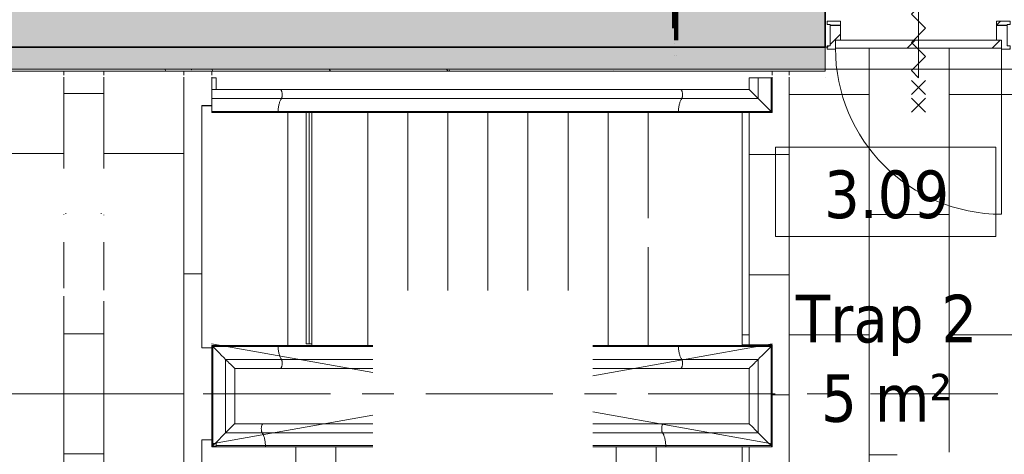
# Model space of a CAD drawing. Extents: x 3165 to 57695, y -7842 to 39081.
# Tile 113 of 248: x 37807 to 42726, y 19026 to 21199. Entities that reach past the tile are written whole.
import ezdxf

# ---------------------------------------------------------------- set-up
doc = ezdxf.new("R2010")
doc.units = 0
doc.header["$LTSCALE"] = 50
doc.linetypes.add('Onderlegger 3e verdieping$0$brandscheiding 2', pattern=[6, 0, -1.5, 3, -1.5])
doc.linetypes.add('Onderlegger 3e verdieping$0$stramien', pattern=[22.225, 12.7, -3.175, 3.175, -3.175])
doc.layers.get('0').update_dxf_attribs({"linetype": 'CONTINUOUS'})
for name, color, linetype, lineweight in [('Onderlegger 3e verdieping$0$A-AREA-IDEN', 8, 'CONTINUOUS', 18), ('Onderlegger 3e verdieping$0$A-DETL', 8, 'CONTINUOUS', 18), ('Onderlegger 3e verdieping$0$A-DETL-GENF', 8, 'CONTINUOUS', 18), ('Onderlegger 3e verdieping$0$A-DETL-MBND', 8, 'CONTINUOUS', 18), ('Onderlegger 3e verdieping$0$A-DOOR', 8, 'CONTINUOUS', 25), ('Onderlegger 3e verdieping$0$A-EQPM', 8, 'CONTINUOUS', 18), ('Onderlegger 3e verdieping$0$A-FLOR-OTLN', 8, 'CONTINUOUS', 18), ('Onderlegger 3e verdieping$0$A-FLOR-PATT', 8, 'CONTINUOUS', 18), ('Onderlegger 3e verdieping$0$A-GENM', 8, 'CONTINUOUS', 18), ('Onderlegger 3e verdieping$0$A-WALL', 8, 'CONTINUOUS', 25), ('Onderlegger 3e verdieping$0$A-WALL-PATT', 8, 'CONTINUOUS', 50), ('Onderlegger 3e verdieping$0$I-WALL', 8, 'CONTINUOUS', 25), ('Onderlegger 3e verdieping$0$S-GRID', 8, 'CONTINUOUS', 18)]:
    doc.layers.add(name, color=color, linetype=linetype, lineweight=lineweight)
doc.styles.add('Onderlegger 3e verdieping$0$Tahoma_1', font='TAHOMA.TTF', dxfattribs={"height": 238.040123})
pattern_1 = [(45, (-42297.6, -21161.4), (-91.92388, 91.92388), [])]

# ---------------------------------------------------------------- blocks, each defined once
blk = doc.blocks.new('Onderlegger 3e verdieping$0$32_KA_hout_montage_67-139-enkele_deur - H830_b60 hoogte 2110-5633657-Plotview 3e Verdieping - schaal 1 op 100')
at = {"layer": 'Onderlegger 3e verdieping$0$A-DOOR', "lineweight": 18}
h = blk.add_hatch(dxfattribs=at)
h.set_pattern_fill('FP_102', color=256, style=0, pattern_type=2)
h.set_pattern_definition(pattern_1)
h.paths.add_polyline_path([(-415, -110.2), (-415, -65.2), (-390, -65.2), (-390, 8.8), (-442, 8.8), (-442, -94.2), (-457, -94.2), (-457, -110.2)], flags=0)
h.paths.add_polyline_path([(415, -110.2), (457, -110.2), (457, -94.2), (442, -94.2), (442, 8.8), (390, 8.8), (390.5, -65.2), (415, -65.2), (415, -105.2)], flags=0)
at = {"layer": 'Onderlegger 3e verdieping$0$A-GENM'}
h = blk.add_hatch(dxfattribs=at)
h.set_pattern_fill('FP_102', color=256, style=0, pattern_type=2)
h.set_pattern_definition(pattern_1)
h.paths.add_polyline_path([(390.5, 8.9), (442, 8.9), (442, 12.9), (457, 12.9), (457, 28.9), (390, 28.9), (390, 8.9)], flags=0)
h.paths.add_polyline_path([(-442, 8.9), (-390, 8.9), (-390, 28.9), (-457, 28.9), (-457, 12.9), (-442, 12.9)], flags=0)
at = {"layer": 'Onderlegger 3e verdieping$0$A-DETL-GENF'}
for p, q in [((-35.4, 355.4), (35.4, 284.7)), ((35.4, 355.4), (-35.4, 284.7)), ((-35.4, 255.4), (35.4, 184.7)), ((35.4, 255.4), (-35.4, 184.7)), ((35.4, 136.1), (0, 171.4)), ((0, 171.4), (0, -252.8)), ((35.4, 136.1), (0, 171.4)), ((0, 171.4), (0, -252.8)), ((-35.4, 65.4), (35.4, 136.1)), ((-35.4, 65.4), (35.4, 136.1)), ((35.4, -5.3), (-35.4, 65.4)), ((35.4, -5.3), (-35.4, 65.4)), ((-35.4, -76.1), (35.4, -5.3)), ((-35.4, -76.1), (35.4, -5.3)), ((35.4, -146.8), (-35.4, -76.1)), ((35.4, -146.8), (-35.4, -76.1)), ((-35.4, -217.5), (35.4, -146.8)), ((-35.4, -217.5), (35.4, -146.8)), ((0, -252.8), (-35.4, -217.5)), ((0, -252.8), (-35.4, -217.5)), ((-35.4, -336.8), (35.4, -266.1)), ((35.4, -336.8), (-35.4, -266.1)), ((-35.4, -425.5), (35.4, -354.8)), ((35.4, -425.5), (-35.4, -354.8))]:
    blk.add_line(p, q, dxfattribs=at)
at = {"layer": 'Onderlegger 3e verdieping$0$A-DOOR', "lineweight": 18}
for p, q in [((-457, 12.9), (-457, 28.9)), ((-457, 28.9), (-390, 28.9)), ((-442, 12.9), (-457, 12.9)), ((-442, 8.9), (-442, 12.9)), ((-390, 8.9), (-442, 8.9)), ((-442, 8.8), (-390, 8.8)), ((-442, -94.2), (-442, 8.8)), ((-390, 28.9), (-390, 8.9)), ((-390, 8.8), (-390, -65.2)), ((390, 8.9), (390, 28.9)), ((390, 28.9), (457, 28.9)), ((442, 8.9), (390, 8.9)), ((390, 8.8), (442, 8.8)), ((390, -65.2), (390, 8.8)), ((442, 12.9), (442, 8.9)), ((457, 12.9), (442, 12.9)), ((442, 8.8), (442, -94.2)), ((457, 28.9), (457, 12.9)), ((-457, -94.2), (-442, -94.2)), ((-457, -110.2), (-457, -94.2)), ((442, -94.2), (457, -94.2)), ((457, -94.2), (457, -110.2)), ((-415, -110.2), (-457, -110.2)), ((-415, -105.2), (-415, -110.2)), ((415, -110.2), (415, -105.2)), ((457, -110.2), (415, -110.2))]:
    blk.add_line(p, q, dxfattribs=at)
at = {"layer": 'Onderlegger 3e verdieping$0$A-GENM'}
blk.add_line((415, -105.2), (415, -935.2), dxfattribs=at)
blk.add_arc((415, -105.2), 830, 180, 270, dxfattribs=at)
blk = doc.blocks.new('Onderlegger 3e verdieping$0$34_leuning betontrap trappenhuis westgevel standaard rechts - 24_betontrap trappenhuis 3500 hoog-V2-Plotview 3e Verdieping - schaal 1 op 100')
at = {"layer": 'Onderlegger 3e verdieping$0$A-EQPM'}
for p, q in [((1921.9, 2.8), (1921.9, 497.2)), ((1927.7, -3), (1927.7, 503)), ((1824.2, 399.5), (1820, 395.3)), ((1829, 404.3), (1824.2, 399.5)), ((1834.3, 409.6), (1829, 404.3)), ((1839.6, 414.9), (1834.3, 409.6)), ((1858, 433.3), (1858, 66.7)), ((-757.6, 388.2), (-757.5, 388.1)), ((-757.5, 111.9), (-757.5, 388.1)), ((1812.8, 388.1), (1812.8, 111.9)), ((1813, 388.3), (1812.9, 388.2)), ((-757.7, 111.7), (-757.6, 111.8)), ((-757.6, 111.8), (-757.7, 111.7)), ((-615.1, 111.9), (-757.5, 111.9)), ((-68, 111.9), (-615.1, 111.9)), ((1384.9, 111.9), (1032, 111.9)), ((1812.8, 111.9), (1384.9, 111.9)), ((1812.9, 111.8), (1813, 111.7)), ((1813, 111.7), (1812.9, 111.8)), ((1820, 104.7), (1824.2, 100.5)), ((1824.2, 100.5), (1829, 95.7)), ((1829, 95.7), (1824.2, 100.5)), ((-620.7, 66.7), (-802.7, 66.7)), ((-68, 66.7), (-620.7, 66.7)), ((1379.3, 66.7), (1032, 66.7)), ((1857.9, 66.7), (1379.3, 66.7)), ((1829, 95.7), (1834.3, 90.4)), ((1834.3, 90.4), (1829, 95.7)), ((1834.3, 90.4), (1839.7, 85)), ((1839.7, 85), (1834.3, 90.4)), ((1844.9, 79.8), (1839.7, 85)), ((1849.9, 74.8), (1845, 79.7)), ((1854.3, 70.4), (1849.9, 74.8)), ((1858, 66.7), (1854.3, 70.3)), ((-850.4, 2.8), (-603.9, 2.8)), ((-603.9, 2.8), (-68, 2.8)), ((1032, 2.8), (1396.1, 2.8)), ((1396.1, 2.8), (1921.8, 2.8)), ((1923.4, 1.3), (1921.9, 2.8)), ((-872.3, -3), (-601.3, -3)), ((-601.3, -3), (-68, -3)), ((1032, -3), (1398.7, -3)), ((1398.7, -3), (1927.7, -3))]:
    blk.add_line(p, q, dxfattribs=at)
at = {"layer": 'Onderlegger 3e verdieping$0$A-EQPM', "flags": 128}
for points in [[(1921.9, 497.2), (1906, 481.3), (1891.1, 466.4), (1877.8, 453.1), (1866.6, 441.9), (1858, 433.3)], [(1927.7, 503), (1927.7, 503), (1927.4, 502.7), (1926.8, 502.1), (1925.9, 501.2), (1924.7, 500), (1923.4, 498.7), (1921.9, 497.2)], [(1858, 433.3), (1854.3, 429.6), (1849.9, 425.2), (1845, 420.3), (1839.7, 415)], [(1839.7, 85), (1845, 79.7), (1849.9, 74.8), (1854.3, 70.3), (1858, 66.7)], [(1858, 66.7), (1866.6, 58.1), (1877.8, 46.9), (1891.1, 33.6), (1906, 18.7), (1921.9, 2.8)], [(1921.8, 2.9), (1906, 18.7), (1891.1, 33.6), (1877.8, 46.9), (1866.6, 58.1), (1858, 66.7)], [(1921.9, 2.8), (1923.4, 1.3), (1924.7, 0), (1925.9, -1.2), (1926.8, -2.1), (1927.4, -2.7), (1927.7, -3), (1927.7, -3)], [(1927.4, -2.7), (1926.8, -2.1), (1925.9, -1.2), (1924.7, 0), (1923.4, 1.3)]]:
    blk.add_lwpolyline(points, dxfattribs=at)
at = {"layer": 'Onderlegger 3e verdieping$0$A-EQPM'}
for points in [[(-620.7, 66.7), (-621.3, 67.9), (-622.4, 70.8), (-624.1, 77.8), (-624.9, 88.2), (-623.7, 98.3), (-621.8, 104.8), (-620.1, 108.3), (-618.6, 110.2), (-617.5, 111.1), (-616.7, 111.6), (-615.9, 111.8), (-615.4, 111.9), (-615.1, 111.9)], [(1379.3, 66.7), (1378.7, 67.9), (1377.5, 70.8), (1375.9, 77.8), (1375.1, 88.2), (1376.3, 98.3), (1378.2, 104.8), (1379.9, 108.3), (1381.4, 110.2), (1382.5, 111.1), (1383.3, 111.6), (1384.1, 111.8), (1384.6, 111.9), (1384.9, 111.9)]]:
    blk.add_open_spline(points, degree=3, knots=[0, 0, 0, 0, 0.0714286, 0.1428571, 0.2857143, 0.4285714, 0.5, 0.5714286, 0.625, 0.6517857, 0.6785714, 0.7053571, 0.7254151, 0.7254151, 0.7254151, 0.7254151], dxfattribs=at)
for points in [[(-603.9, 2.8), (-604.2, 9.5), (-605.4, 22.8), (-609, 41), (-614.2, 56.2), (-618.4, 63.7), (-620.7, 66.7)], [(1396.1, 2.8), (1395.8, 9.5), (1394.6, 22.8), (1391, 41), (1385.9, 56.2), (1381.6, 63.7), (1379.3, 66.7)], [(-601.2, -3), (-601.4, -3), (-601.8, -2.9), (-602.4, -2.4), (-603, -1.5), (-603.4, -0.3), (-603.7, 1.2), (-603.9, 2.3), (-603.9, 2.8)], [(1398.8, -3), (1398.6, -3), (1398.2, -2.9), (1397.6, -2.4), (1397, -1.5), (1396.6, -0.3), (1396.3, 1.2), (1396.1, 2.3), (1396.1, 2.8)]]:
    blk.add_open_spline(points, degree=3, dxfattribs=at)
blk = doc.blocks.new('Onderlegger 3e verdieping$0$34_leuning betontrap trappenhuis westgevel standaard links - 24_betontrap trappenhuis 3500 hoog-V3-Plotview 3e Verdieping - schaal 1 op 100')
at = {"layer": 'Onderlegger 3e verdieping$0$A-EQPM'}
for p, q in [((-1072.3, 503), (-1072.3, -3)), ((-1066.6, 497.2), (-1068, 498.7)), ((-1066.6, 497.2), (-1066.6, 2.8)), ((1705.6, 480.9), (1705.6, 500)), ((1724.7, 500), (1705.6, 500)), ((1721.9, 2.8), (1721.9, 497.2)), ((1727.7, -3), (1727.7, 503)), ((-989.6, 420.3), (-994.6, 425.2)), ((-984.4, 415), (-989.6, 420.3)), ((-978.9, 409.6), (-984.3, 415)), ((-973.8, 404.4), (-978.9, 409.6)), ((-968.9, 399.5), (-973.7, 404.3)), ((-964.7, 395.3), (-968.9, 399.5)), ((1658, 433.3), (1658, 66.7)), ((-957.5, 111.9), (-957.5, 388.1)), ((1612.8, 388.1), (1612.8, 111.9)), ((-973.7, 95.7), (-968.9, 100.5)), ((-968.9, 100.5), (-973.7, 95.7)), ((-968.9, 100.5), (-964.7, 104.7)), ((-964.7, 104.7), (-968.9, 100.5)), ((-964.7, 104.7), (-961.4, 108)), ((-961.4, 108), (-964.7, 104.7)), ((-961.3, 108), (-959, 110.4)), ((-959, 110.4), (-961.3, 108)), ((-615.1, 111.9), (-957.5, 111.9)), ((-176.7, 111.9), (-615.1, 111.9)), ((1384.9, 111.9), (923.3, 111.9)), ((1612.8, 111.9), (1384.9, 111.9)), ((1614.3, 110.4), (1616.7, 108)), ((1616.7, 108), (1614.3, 110.4)), ((1616.7, 108), (1620, 104.7)), ((1620, 104.7), (1616.7, 108)), ((1620, 104.7), (1624.2, 100.5)), ((1624.2, 100.5), (1620, 104.7)), ((1624.2, 100.5), (1629, 95.7)), ((1629, 95.7), (1624.2, 100.5)), ((-620.7, 66.7), (-1002.7, 66.7)), ((-994.6, 74.8), (-989.6, 79.7)), ((-989.6, 79.7), (-994.6, 74.8)), ((-989.6, 79.7), (-984.4, 85)), ((-984.4, 85), (-989.6, 79.7)), ((-984.3, 85), (-978.9, 90.4)), ((-978.9, 90.4), (-984.3, 85)), ((-978.9, 90.4), (-973.7, 95.7)), ((-973.8, 95.6), (-978.9, 90.4)), ((-176.7, 66.7), (-620.7, 66.7)), ((1379.3, 66.7), (923.3, 66.7)), ((1658, 66.7), (1379.3, 66.7)), ((1629, 95.7), (1634.3, 90.4)), ((1634.3, 90.4), (1629, 95.7)), ((1634.3, 90.4), (1639.7, 85)), ((1639.7, 85), (1634.3, 90.4)), ((1645, 79.7), (1639.7, 85)), ((1649.9, 74.8), (1645, 79.7)), ((1654.3, 70.4), (1649.9, 74.8)), ((1658, 66.7), (1654.3, 70.3)), ((-1068, 1.3), (-1066.6, 2.8)), ((-1066.6, 2.8), (-1068, 1.3)), ((-1066.6, 2.8), (-603.9, 2.8)), ((-603.9, 2.8), (-176.7, 2.8)), ((923.3, 2.8), (1396.1, 2.8)), ((1396.1, 2.8), (1721.9, 2.8)), ((1723.4, 1.3), (1721.9, 2.8)), ((-1072.3, -3), (-601.3, -3)), ((-601.3, -3), (-176.7, -3)), ((923.3, -3), (1398.7, -3)), ((1398.7, -3), (1727.7, -3))]:
    blk.add_line(p, q, dxfattribs=at)
at = {"layer": 'Onderlegger 3e verdieping$0$A-EQPM', "flags": 128}
for points in [[(-1035.8, 466.4), (-1050.7, 481.3), (-1066.6, 497.2)], [(1721.9, 497.2), (1706, 481.3), (1691.1, 466.4), (1677.8, 453.1), (1666.6, 441.9), (1658, 433.3)], [(1727.7, 503), (1727.7, 503), (1727.4, 502.7), (1726.8, 502.1), (1725.9, 501.2), (1724.7, 500), (1723.4, 498.7), (1721.9, 497.2)], [(-959, 389.7), (-961.3, 392), (-964.7, 395.3)], [(1658, 433.3), (1654.3, 429.6), (1649.9, 425.2), (1645, 420.3), (1639.7, 415), (1634.3, 409.6), (1629, 404.3), (1624.2, 399.5), (1620, 395.3), (1616.7, 392), (1614.3, 389.6), (1613, 388.3), (1612.9, 388.2)], [(-957.6, 388.2), (-957.7, 388.3), (-959, 389.6)], [(-959, 110.4), (-957.7, 111.7), (-957.6, 111.8)], [(-957.6, 111.8), (-957.7, 111.7), (-959, 110.4)], [(1612.9, 111.8), (1613, 111.7), (1614.3, 110.4)], [(1614.3, 110.4), (1613, 111.7), (1612.9, 111.8)], [(1639.7, 85), (1645, 79.7), (1649.9, 74.8), (1654.3, 70.3), (1658, 66.7)], [(1658, 66.7), (1666.6, 58.1), (1677.8, 46.9), (1691.1, 33.6), (1706, 18.7), (1721.9, 2.8)], [(1721.9, 2.8), (1706, 18.7), (1691.1, 33.6), (1677.8, 46.9), (1666.6, 58.1), (1658, 66.7)], [(-1066.6, 2.8), (-1050.7, 18.7), (-1035.8, 33.6)], [(-1035.8, 33.6), (-1050.7, 18.7), (-1066.6, 2.8)], [(1721.9, 2.8), (1723.4, 1.3), (1724.7, 0), (1725.9, -1.2), (1726.8, -2.1), (1727.4, -2.7), (1727.7, -3), (1727.7, -3)], [(1727.4, -2.7), (1726.8, -2.1), (1725.9, -1.2), (1724.7, 0), (1723.4, 1.3)]]:
    blk.add_lwpolyline(points, dxfattribs=at)
at = {"layer": 'Onderlegger 3e verdieping$0$A-EQPM'}
for points in [[(-620.7, 66.7), (-621.3, 67.9), (-622.4, 70.8), (-624.1, 77.8), (-624.9, 88.2), (-623.7, 98.3), (-621.8, 104.8), (-620.1, 108.3), (-618.6, 110.2), (-617.5, 111.1), (-616.7, 111.6), (-615.9, 111.8), (-615.4, 111.9), (-615.1, 111.9)], [(1379.3, 66.7), (1378.7, 67.9), (1377.5, 70.8), (1375.9, 77.8), (1375.1, 88.2), (1376.3, 98.3), (1378.2, 104.8), (1379.9, 108.3), (1381.4, 110.2), (1382.5, 111.1), (1383.3, 111.6), (1384.1, 111.8), (1384.6, 111.9), (1384.9, 111.9)]]:
    blk.add_open_spline(points, degree=3, knots=[0, 0, 0, 0, 0.0714286, 0.1428571, 0.2857143, 0.4285714, 0.5, 0.5714286, 0.625, 0.6517857, 0.6785714, 0.7053571, 0.7254151, 0.7254151, 0.7254151, 0.7254151], dxfattribs=at)
for points in [[(-603.9, 2.8), (-604.2, 9.5), (-605.4, 22.8), (-609, 41), (-614.2, 56.2), (-618.4, 63.7), (-620.7, 66.7)], [(1396.1, 2.8), (1395.8, 9.5), (1394.6, 22.8), (1391, 41), (1385.9, 56.2), (1381.6, 63.7), (1379.3, 66.7)], [(-601.2, -3), (-601.4, -3), (-601.8, -2.9), (-602.4, -2.4), (-603, -1.5), (-603.4, -0.3), (-603.7, 1.2), (-603.9, 2.3), (-603.9, 2.8)], [(1398.8, -3), (1398.6, -3), (1398.2, -2.9), (1397.6, -2.4), (1397, -1.5), (1396.6, -0.3), (1396.3, 1.2), (1396.1, 2.3), (1396.1, 2.8)]]:
    blk.add_open_spline(points, degree=3, dxfattribs=at)
blk = doc.blocks.new('Onderlegger 3e verdieping$0$34_leuning zijkant betontrap trappenhuis westgevel standaard rechts - 24_betontrap trappenhuis 3500 hoog-V4-Plotview 3e Verdieping - schaal 1 op 100')
at = {"layer": 'Onderlegger 3e verdieping$0$A-EQPM'}
for p, q in [((-601.3, 3), (-1072.5, 3)), ((-1072.4, 2.8), (-1072.4, -170)), ((1398.7, 3), (-601.3, 3)), ((1727.7, 3), (1398.7, 3)), ((1727.7, -2.8), (1727.7, 3)), ((-1069.4, -0.1), (-1068.2, -1.3)), ((-1068.1, -1.4), (-1066.7, -2.8)), ((-1066.7, -2.8), (-1068.1, -1.5)), ((-603.9, -2.8), (-1066.7, -2.8)), ((-1050.7, -18.8), (-1066.6, -2.9)), ((-1066.6, -2.9), (-1066.6, -170)), ((1396.1, -2.8), (-603.9, -2.8)), ((1727.7, -2.8), (1396.1, -2.8)), ((1727.7, -66.7), (1727.7, -2.8)), ((-1002.8, -66.7), (-620.7, -66.7)), ((-1002.7, -170), (-1002.7, -66.8)), ((-1002.7, -66.8), (-999.2, -70.4)), ((-999.1, -70.5), (-994.8, -74.8)), ((-994.6, -74.9), (-989.8, -79.7)), ((-984.5, -85), (-989.7, -79.9)), ((-989.7, -79.9), (-984.5, -85)), ((-984.4, -85.2), (-979.1, -90.4)), ((-979, -90.6), (-973.9, -95.7)), ((-620.7, -66.7), (1379.3, -66.7)), ((1379.3, -66.7), (1727.7, -66.7)), ((1727.7, -111.9), (1727.7, -66.7)), ((-957.6, -111.9), (-615.1, -111.9)), ((-957.5, -170), (-957.5, -112)), ((-615.1, -111.9), (1384.9, -111.9)), ((1384.9, -111.9), (1727.7, -111.9)), ((1705.6, -170), (1705.6, -111.9)), ((1727.6, -111.9), (1727.6, -170)), ((-1072.4, -170), (-1072.4, -169.7)), ((-1066.6, -170), (-1072.4, -170)), ((-1002.7, -170), (-1066.6, -170)), ((-957.5, -170), (-1002.7, -170)), ((1705.6, -170), (1727.6, -170))]:
    blk.add_line(p, q, dxfattribs=at)
at = {"layer": 'Onderlegger 3e verdieping$0$A-EQPM', "flags": 128}
for points in [[(-1072.5, 3), (-1072.5, 2.9), (-1072.2, 2.7), (-1071.6, 2.1), (-1070.7, 1.2), (-1069.5, 0)], [(-1066.6, -2.9), (-1050.8, -18.7), (-1035.9, -33.6), (-1022.6, -46.9), (-1011.4, -58.1), (-1002.8, -66.7)], [(-957.6, -111.9), (-957.7, -111.8), (-959, -110.5), (-961.4, -108.1), (-964.7, -104.8), (-968.9, -100.6), (-973.7, -95.8), (-979, -90.6), (-984.4, -85.2)]]:
    blk.add_lwpolyline(points, dxfattribs=at)
at = {"layer": 'Onderlegger 3e verdieping$0$A-EQPM'}
for points in [[(-603.9, -2.8), (-603.9, -2.3), (-603.7, -1.2), (-603.4, 0.3), (-603, 1.5), (-602.4, 2.4), (-601.8, 2.9), (-601.4, 3), (-601.2, 3)], [(1396.1, -2.8), (1396.1, -2.3), (1396.3, -1.2), (1396.6, 0.3), (1397, 1.5), (1397.6, 2.4), (1398.2, 2.9), (1398.6, 3), (1398.8, 3)], [(-620.7, -66.7), (-618.4, -63.7), (-614.2, -56.2), (-609, -41), (-605.4, -22.8), (-604.2, -9.5), (-603.9, -2.8)], [(1379.3, -66.7), (1381.6, -63.7), (1385.9, -56.2), (1391, -41), (1394.6, -22.8), (1395.8, -9.5), (1396.1, -2.8)]]:
    blk.add_open_spline(points, degree=3, dxfattribs=at)
for points in [[(-615.1, -111.9), (-615.3, -111.9), (-616.2, -111.8), (-617.8, -111.1), (-620, -108.6), (-621.8, -104.8), (-623.7, -98.3), (-624.9, -88.2), (-624.1, -77.8), (-622.4, -70.8), (-621.3, -67.9), (-620.7, -66.7)], [(1384.9, -111.9), (1384.7, -111.9), (1383.8, -111.8), (1382.2, -111.1), (1380, -108.6), (1378.2, -104.8), (1376.3, -98.3), (1375.1, -88.2), (1375.9, -77.8), (1377.5, -70.8), (1378.7, -67.9), (1379.3, -66.7)]]:
    blk.add_open_spline(points, degree=3, knots=[0.2745849, 0.2745849, 0.2745849, 0.2745849, 0.2857143, 0.3571429, 0.4285714, 0.5, 0.5714286, 0.7142857, 0.8571429, 0.9285714, 1, 1, 1, 1], dxfattribs=at)
blk = doc.blocks.new('Onderlegger 3e verdieping$0$41_betontrap natuursteen afwerking - 24_betontrap trappenhuis 3500 hoog-2911512-Plotview 3e Verdieping - schaal 1 op 100')
at = {"layer": 'Onderlegger 3e verdieping$0$A-EQPM'}
for p, q in [((-307.6, 707.8), (-307.6, 1198.6)), ((-307.6, 34.3), (-307.6, 561.8))]:
    blk.add_line(p, q, dxfattribs=at)
blk = doc.blocks.new('Onderlegger 3e verdieping$0$41_betontrap natuursteen afwerking tussenbordes naar beneden - 24_betontrap trappenhuis 3500 hoog-2916863-Plotview 3e Verdieping - schaal 1 op 100')
at = {"layer": 'Onderlegger 3e verdieping$0$A-EQPM'}
blk.add_line((-577.6, 1198.9), (-577.6, 34), dxfattribs=at)
blk = doc.blocks.new('Onderlegger 3e verdieping$0$41_betontrap natuursteen afwerking - 24_betontrap trappenhuis 3500 hoog-V14-Plotview 3e Verdieping - schaal 1 op 100')
at = {"layer": 'Onderlegger 3e verdieping$0$A-EQPM'}
blk.add_line((-307.6, 34.3), (-307.6, 1198.6), dxfattribs=at)
blk = doc.blocks.new('Onderlegger 3e verdieping$0$41_betontrap natuursteen afwerking - 24_betontrap trappenhuis 3500 hoog-V15-Plotview 3e Verdieping - schaal 1 op 100')
at = {"layer": 'Onderlegger 3e verdieping$0$A-EQPM'}
blk.add_line((-307.6, 34.3), (-307.6, 923.1), dxfattribs=at)
blk = doc.blocks.new('Onderlegger 3e verdieping$0$41_betontrap natuursteen afwerking - 24_betontrap trappenhuis 3500 hoog-V16-Plotview 3e Verdieping - schaal 1 op 100')
at = {"layer": 'Onderlegger 3e verdieping$0$A-EQPM'}
blk.add_line((-307.6, 34), (-307.6, 923.1), dxfattribs=at)
blk = doc.blocks.new('Onderlegger 3e verdieping$0$41_betontrap natuursteen afwerking - 24_betontrap trappenhuis 3500 hoog-V17-Plotview 3e Verdieping - schaal 1 op 100')
at = {"layer": 'Onderlegger 3e verdieping$0$A-EQPM'}
blk.add_line((-307.6, 34.1), (-307.6, 923.1), dxfattribs=at)
blk = doc.blocks.new('Onderlegger 3e verdieping$0$41_betontrap natuursteen afwerking - 24_betontrap trappenhuis 3500 hoog-V18-Plotview 3e Verdieping - schaal 1 op 100')
at = {"layer": 'Onderlegger 3e verdieping$0$A-EQPM'}
for p, q in [((-307.6, 34.1), (-307.6, 1198.7)), ((-27.6, 1198.6), (-27.6, 34.2)), ((-27.6, 1190), (-14.3, 1190)), ((-27.6, 1190), (-27.6, 34.2)), ((-14.3, 1190), (0, 1190)), ((-14.3, 1190), (-14.3, 34.2)), ((0, 1190), (0, 34.2))]:
    blk.add_line(p, q, dxfattribs=at)
blk = doc.blocks.new('Onderlegger 3e verdieping$0$41_betontrap natuursteen afwerking - 24_betontrap trappenhuis 3500 hoog-V20-Plotview 3e Verdieping - schaal 1 op 100')
at = {"layer": 'Onderlegger 3e verdieping$0$A-DETL-MBND'}
blk.add_line((-307.6, 22.8), (-307.6, 1176.4), dxfattribs=at)
blk = doc.blocks.new('Onderlegger 3e verdieping$0$41_betontrap natuursteen afwerking bordes boven - 24_betontrap trappenhuis 3500 hoog-2921393-Plotview 3e Verdieping - schaal 1 op 100')
at = {"layer": 'Onderlegger 3e verdieping$0$A-DETL-MBND'}
for p, q in [((-30, 22.8), (-30, 1176.3)), ((400, 1176.6), (400, 22.6))]:
    blk.add_line(p, q, dxfattribs=at)
blk = doc.blocks.new('Onderlegger 3e verdieping$0$41_betontrap natuursteen afwerking - 24_betontrap trappenhuis 3500 hoog-V24-Plotview 3e Verdieping - schaal 1 op 100')
at = {"layer": 'Onderlegger 3e verdieping$0$A-DETL-MBND'}
blk.add_line((-307.6, 22.8), (-307.6, 1176.3), dxfattribs=at)
blk = doc.blocks.new('Onderlegger 3e verdieping$0$41_betontrap natuursteen afwerking - 24_betontrap trappenhuis 3500 hoog-V25-Plotview 3e Verdieping - schaal 1 op 100')
at = {"layer": 'Onderlegger 3e verdieping$0$A-DETL-MBND'}
for p, q in [((-307.6, 604.9), (-307.6, 1176.3)), ((-307.6, 22.8), (-307.6, 455.3))]:
    blk.add_line(p, q, dxfattribs=at)
blk = doc.blocks.new('Onderlegger 3e verdieping$0$41_betontrap natuursteen afwerking tussenbordes naar beneden - 24_betontrap trappenhuis 3500 hoog-V26-Plotview 3e Verdieping - schaal 1 op 100')
at = {"layer": 'Onderlegger 3e verdieping$0$A-DETL-MBND'}
for p, q in [((-577.6, 1210), (-527.7, 1210)), ((-577.6, 1210), (-577.6, 0)), ((-535, 0), (-577.6, 0))]:
    blk.add_line(p, q, dxfattribs=at)
blk = doc.blocks.new('Onderlegger 3e verdieping$0$41_betontrap natuursteen afwerking bordes boven - 24_betontrap trappenhuis 3500 hoog-V27-Plotview 3e Verdieping - schaal 1 op 100')
at = {"layer": 'Onderlegger 3e verdieping$0$A-DETL-MBND'}
for p, q in [((-30, 34.2), (-30, 1198.6)), ((350, 1210), (400, 1210)), ((400, 1210), (400, 0)), ((400, 0), (350, 0))]:
    blk.add_line(p, q, dxfattribs=at)
blk = doc.blocks.new('Onderlegger 3e verdieping$0$32_KA_binnendeur_hout - 32_KA_binnendeur_hout-5689622-Plotview 3e Verdieping - schaal 1 op 100')
at = {"layer": 'Onderlegger 3e verdieping$0$A-DOOR', "lineweight": 18}
h = blk.add_hatch(dxfattribs=at)
h.set_pattern_fill('FP_156', color=256, style=0, pattern_type=2)
h.set_pattern_definition([(225, (42297.64, 21056.2), (212.132, -212.132), [])])
h.paths.add_polyline_path([(415, 0), (-415, 0), (-415, -40), (415, -40)], flags=0)
for p, q in [((415, 0), (-415, 0)), ((-415, 0), (-415, -40)), ((415, -40), (415, 0)), ((-415, -40), (415, -40))]:
    blk.add_line(p, q, dxfattribs=at)
blk = doc.blocks.new('Onderlegger 3e verdieping$0$00_KU ruimtetag groot - 00_KU ruimtetag groot-3653893-Plotview 3e Verdieping - schaal 1 op 100')
at = {"layer": 'Onderlegger 3e verdieping$0$A-AREA-IDEN'}
for p, q in [((5.5, 2.164), (-5.5, 2.164)), ((-5.5, 2.164), (-5.5, -2.302)), ((5.5, -2.302), (5.5, 2.164)), ((-5.5, -2.302), (5.5, -2.302))]:
    blk.add_line(p, q, dxfattribs=at)
blk = doc.blocks.new('Onderlegger 3e verdieping')
at = {"layer": 'Onderlegger 3e verdieping$0$A-DETL-MBND'}
h = blk.add_hatch(dxfattribs=at)
h.set_pattern_fill('FP_111', color=256, style=0, pattern_type=2)
h.set_pattern_definition([(270, (38226.6, 19328.2), (1400, 9e-14), []), (270, (38626.6, 19328.2), (1400, 9e-14), []), (270, (39026.6, 19328.2), (1400, 9e-14), []), (270, (39426.6, 19328.2), (1400, 9e-14), []), (0, (38226.6, 19328.2), (0, 1200), [400, -1000]), (0, (38626.6, 18728.2), (0, 1200), [400, -1000]), (0, (39026.6, 19328.2), (0, 1200), [400, -1000]), (0, (39426.6, 19028.2), (0, 600), [200, -1200])])
h.paths.add_polyline_path([(37686.6, 17715.2), (38766.5, 17715.2), (38766.5, 17796.3), (38759.2, 17797.3), (38759.2, 17888.2), (38716.6, 17888.2), (38716.6, 19098.2), (38766.6, 19098.2), (38766.6, 19558.8), (38716.6, 19558.8), (38716.6, 20768.2), (38766.5, 20768.2), (38766.5, 20911.2), (37686.6, 20911.2), (37686.6, 18092.2)], flags=0)
h.paths.add_polyline_path([(37788.7, 18033.9), (37788.7, 18783.9), (38538.7, 18783.9), (38538.7, 18033.9), (37879.6, 18033.9)], flags=0)
h.paths.add_polyline_path([(38075.7, 19780.1), (38051.9, 19780.1), (37960, 19917.5), (37960, 19780.1), (37937.8, 19780.1), (37937.8, 19955.1), (37961.6, 19955.1), (38053.4, 19817.7), (38053.4, 19955.1), (38075.7, 19955.1), (38075.7, 19804.7)], flags=0)
h.paths.add_polyline_path([(38248.6, 19780.1), (38232, 19780.1), (38164.5, 19955.1), (38189.5, 19955.1), (38244.3, 19799.3), (38256.1, 19834.9), (38300.8, 19955.1), (38324.4, 19955.1), (38256.1, 19780.1), (38253.5, 19780.1)], flags=0)
h.paths.add_polyline_path([(38356.1, 19780.1), (38348.7, 19780.1), (38348.7, 19804.7), (38373.2, 19804.7), (38373.2, 19780.1)], flags=0)
h.paths.add_polyline_path([(38117.9, 19780.1), (38117.9, 19804.7), (38142.5, 19804.7), (38142.5, 19780.1)], flags=0)
h.paths.add_polyline_path([(38125.9, 20271), (38123.3, 20271), (37745.3, 20088.5), (37745.3, 20456), (37747.9, 20454.7), (38503.9, 20454.7), (38506.5, 20454.7), (38506.5, 20088.5), (38127.2, 20271.6)], flags=0)
h.paths.add_polyline_path([(37960, 20087.2), (37745.3, 20087.2), (38125.9, 20271), (38506.5, 20087.2), (37961.6, 20087.2)], flags=0)
h.paths.add_polyline_path([(37737.3, 20921.2), (38766.5, 20921.2), (38766.5, 20941.2), (37686.6, 20941.2), (37686.6, 20921.2), (37701.5, 20921.2)], flags=0)
at = {"layer": 'Onderlegger 3e verdieping$0$A-FLOR-PATT'}
h = blk.add_hatch(dxfattribs=at)
h.set_pattern_fill('FP_119', color=256, style=0, pattern_type=2)
h.set_pattern_definition([(90, (41450.1, 18423.2), (-1400, 9e-14), []), (90, (41050.1, 18423.2), (-1400, 9e-14), []), (90, (40650.1, 18423.2), (-1400, 9e-14), []), (90, (40250.1, 18423.2), (-1400, 9e-14), []), (180, (41450.1, 18423.2), (-1e-13, -1200), [400, -1000]), (180, (41050.1, 19023.2), (-1e-13, -1200), [400, -1000]), (180, (40650.1, 18423.2), (-1e-13, -1200), [400, -1000]), (180, (40250.1, 18723.2), (-7e-14, -600), [200, -1200])])
h.paths.add_polyline_path([(42916.6, 17603.2), (42956.1, 17603.2), (42956.1, 17638.2), (43016.6, 17638.2), (43016.6, 17642.2), (42986.1, 17642.2), (42986.1, 17657.2), (42946.1, 17657.2), (42946.1, 17662.2), (42960.1, 17662.2), (42960.1, 17707.2), (43000.1, 17707.2), (43000.1, 17702.2), (43016.6, 17702.2), (43016.6, 18947.2), (42986.1, 18947.2), (42986.1, 19007.2), (43016.6, 19007.2), (43016.6, 19011.2), (42956.1, 19011.2), (42956.1, 19051.2), (42739.6, 19051.2), (42739.6, 19605.2), (42866.6, 19605.2), (42866.6, 20951.2), (42764.6, 20951.2), (42764.6, 21061.2), (42754.6, 21061.2), (42754.6, 21051.2), (42712.6, 21051.2), (42712.6, 21056.2), (41882.6, 21056.2), (41882.6, 21051.2), (41840.6, 21051.2), (41840.6, 21061.2), (41830.6, 21061.2), (41830.6, 20941.2), (41566.6, 20941.2), (41566.6, 20921.2), (41830.6, 20921.2), (41830.6, 20911.2), (41566.6, 20911.2), (41565.5, 20734.4), (41416.6, 20734.4), (41416.6, 19573.2), (41566.6, 19573.2), (41565.7, 19064.4), (41416.6, 19064.4), (41416.6, 17911.2), (41566.6, 17910.9), (41566.6, 17715.2), (41591.6, 17715.2), (41591.6, 17705.2), (42191.2, 17705.2), (42191.2, 18014.9), (42551.2, 18014.9), (42551.2, 17705.2), (42590.3, 17705.2), (42590.3, 17831.5), (42613.4, 17831.5), (42613.4, 17745.7), (42701.2, 17831.5), (42732.6, 17831.5), (42657.3, 17758.3), (42697.6, 17705.2), (42755.6, 17705.2), (42755.6, 17831.5), (42778.6, 17831.5), (42778.6, 17705.2), (42916.6, 17705.2), (42916.6, 17614.6)], flags=0)
h.paths.add_polyline_path([(42981.1, 17662.2), (42981.1, 17702.2), (42965.1, 17702.2), (42965.1, 17662.2)], flags=0)
h.paths.add_polyline_path([(42670.3, 17705.2), (42642.6, 17743.6), (42613.4, 17714.3), (42613.4, 17705.2), (42657.3, 17705.2)], flags=0)
h.paths.add_polyline_path([(42736.8, 18675), (42707.5, 18675), (42642.6, 18764.9), (42613.4, 18735.7), (42613.4, 18675), (42590.3, 18675), (42590.3, 18852.8), (42613.4, 18852.8), (42613.4, 18767), (42701.2, 18852.8), (42732.6, 18852.8), (42657.3, 18779.6), (42732.6, 18680.5)], flags=0)
h.paths.add_polyline_path([(42755.6, 18675), (42755.6, 18852.8), (42778.6, 18852.8), (42778.6, 18695.9), (42864.4, 18695.9), (42864.4, 18675), (42778.6, 18675)], flags=0)
h.paths.add_polyline_path([(42359.7, 18676.2), (42191.2, 18676.2), (42191.2, 19036.2), (42551.2, 19036.2), (42551.2, 18676.2)], flags=0)
h.paths.add_polyline_path([(42966.6, 19605.2), (42966.6, 20951.2), (42876.6, 20951.2), (42876.6, 19605.2)], flags=0)
at = {"layer": 'Onderlegger 3e verdieping$0$A-WALL-PATT', "lineweight": 25}
h = blk.add_hatch(color=256, dxfattribs=at)
h.paths.add_polyline_path([(43307, 21061.2), (43516.6, 21061.2), (43516.6, 21261.2), (42766.6, 21261.2), (42766.6, 21061.2)], flags=0)
h.paths.add_polyline_path([(40522.1, 21061.2), (41830.6, 21061.2), (41830.6, 21261.2), (33296.6, 21261.2), (33296.6, 21061.2), (40212.7, 21061.2)], flags=0)
h = blk.add_hatch(color=256, dxfattribs=at)
h.paths.add_polyline_path([(42764.6, 20951.2), (42966.6, 20951.2), (42966.6, 21061.2), (42764.6, 21061.2)], flags=0)
h.paths.add_polyline_path([(41450.4, 20951.2), (41830.6, 20951.2), (41830.6, 21061.2), (37676.6, 21061.2), (37676.6, 20951.2), (41141, 20951.2)], flags=0)
at = {"layer": 'Onderlegger 3e verdieping$0$A-WALL-PATT', "lineweight": 18}
h = blk.add_hatch(dxfattribs=at)
h.set_pattern_fill('FP_11', color=256, style=0, pattern_type=2)
h.set_pattern_definition([(0, (0, 0), (406.4, 101.6), [33.528, -271.272, 33.528, -271.272, -1625.6]), (0, (0, 0), (406.4, 101.6), [-609.6, 33.528, -576.072, 33.528, -271.272, -711.2]), (0, (0, 0), (406.4, 101.6), [-1524, 33.528, -169.672, 33.528, -474.472]), (120, (152.4, 50.8), (-291.18818, 301.15272), [33.528, -271.272, 33.528, -271.272, -1625.6]), (120, (152.4, 50.8), (-291.18818, 301.15272), [-609.6, 33.528, -576.072, 33.528, -271.272, -711.2]), (120, (152.4, 50.8), (-291.18818, 301.15272), [-1524, 33.528, -169.672, 33.528, -474.472]), (240, (203.2, 254), (-115.21182, -402.75272), [33.528, -271.272, 33.528, -271.272, -1625.6]), (240, (203.2, 254), (-115.21182, -402.75272), [-609.6, 33.528, -576.072, 33.528, -271.272, -711.2]), (240, (203.2, 254), (-115.21182, -402.75272), [-1524, 33.528, -169.672, 33.528, -474.472])])
h.paths.add_polyline_path([(41450.4, 20941.2), (41830.6, 20941.2), (41830.6, 20951.2), (37676.6, 20951.2), (37676.6, 20941.2), (41141, 20941.2)], flags=0)
at = {"layer": 'Onderlegger 3e verdieping$0$A-DETL', "lineweight": 13}
for p, q in [((38766.2, 19578.2), (39571, 19434.5)), ((41566.6, 19578.2), (40670.9, 19418.3)), ((40670.9, 19238.1), (41566.6, 19078.2)), ((39571, 19221.9), (38766.2, 19078.2))]:
    blk.add_line(p, q, dxfattribs=at)
at = {"layer": 'Onderlegger 3e verdieping$0$A-DETL-MBND'}
for p, q in [((38766.5, 20921.2), (38766.5, 20941.2)), ((38766.5, 20849.2), (38766.5, 20911.2)), ((38716.6, 19558.8), (38716.6, 20768.2)), ((38716.6, 20768.2), (38766.5, 20768.2)), ((38766.6, 19558.8), (38716.6, 19558.8)), ((38716.6, 17888.2), (38716.6, 19098.2)), ((38716.6, 19098.2), (38766.6, 19098.2))]:
    blk.add_line(p, q, dxfattribs=at)
at = {"layer": 'Onderlegger 3e verdieping$0$A-FLOR-OTLN'}
for p, q in [((41840.6, 21061.2), (41830.6, 21061.2)), ((41566.6, 20941.2), (41566.6, 20921.2)), ((41566.6, 20911.2), (41566.6, 20907.4)), ((41830.6, 20951.2), (42764.6, 20951.2)), ((41416.6, 20734.8), (41416.6, 19573.2)), ((41416.6, 19573.2), (41566.6, 19573.2)), ((41566.6, 19573.2), (41566.6, 19570.3)), ((41416.6, 19064.8), (41416.6, 17910.8))]:
    blk.add_line(p, q, dxfattribs=at)
at = {"layer": 'Onderlegger 3e verdieping$0$A-GENM', "linetype": 'Onderlegger 3e verdieping$0$brandscheiding 2', "lineweight": 100}
for p, q in [((41076.6, 23781.2), (41076.6, 21021.2)), ((41086.6, 21021.2), (41086.6, 23781.2)), ((41076.6, 21021.2), (41086.6, 21021.2)), ((41830.6, 20911.2), (41830.6, 20921.2))]:
    blk.add_line(p, q, dxfattribs=at)
at = {"layer": 'Onderlegger 3e verdieping$0$A-WALL', "lineweight": 35}
for p, q in [((41830.6, 21061.2), (41830.6, 21261.2)), ((37566.6, 21061.2), (41830.6, 21061.2))]:
    blk.add_line(p, q, dxfattribs=at)
at = {"layer": 'Onderlegger 3e verdieping$0$I-WALL', "lineweight": 18}
for p, q in [((41830.6, 21061.2), (37676.6, 21061.2)), ((41830.6, 20951.2), (41830.6, 21061.2)), ((41830.6, 20951.2), (37676.6, 20951.2)), ((37676.6, 20951.2), (41830.6, 20951.2)), ((37686.6, 20941.2), (41830.6, 20941.2)), ((41830.6, 20941.2), (41830.6, 20951.2))]:
    blk.add_line(p, q, dxfattribs=at)
at = {"layer": 'Onderlegger 3e verdieping$0$S-GRID', "linetype": 'Onderlegger 3e verdieping$0$stramien'}
blk.add_line((3164.6, 19328.2), (56107.8, 19328.2), dxfattribs=at)
at = {"layer": 'Onderlegger 3e verdieping$0$A-AREA-IDEN', "xscale": 99.99999999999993, "yscale": 99.99999999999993, "zscale": 99.99999999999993}
blk.add_blockref('Onderlegger 3e verdieping$0$00_KU ruimtetag groot - 00_KU ruimtetag groot-3653893-Plotview 3e Verdieping - schaal 1 op 100', (42133.5, 20345.6), dxfattribs=at)
at = {"layer": 'Onderlegger 3e verdieping$0$A-DOOR'}
blk.add_blockref('Onderlegger 3e verdieping$0$32_KA_hout_montage_67-139-enkele_deur - H830_b60 hoogte 2110-5633657-Plotview 3e Verdieping - schaal 1 op 100', (42297.6, 21161.4), dxfattribs=at)
at = {"layer": 'Onderlegger 3e verdieping$0$A-DOOR', "rotation": 180}
blk.add_blockref('Onderlegger 3e verdieping$0$32_KA_binnendeur_hout - 32_KA_binnendeur_hout-5689622-Plotview 3e Verdieping - schaal 1 op 100', (42297.6, 21056.2), dxfattribs=at)
at = {"layer": 'Onderlegger 3e verdieping$0$A-EQPM', "rotation": 180}
for name, p in [('Onderlegger 3e verdieping$0$34_leuning zijkant betontrap trappenhuis westgevel standaard rechts - 24_betontrap trappenhuis 3500 hoog-V4-Plotview 3e Verdieping - schaal 1 op 100', (40494.2, 20737.4)), ('Onderlegger 3e verdieping$0$41_betontrap natuursteen afwerking bordes boven - 24_betontrap trappenhuis 3500 hoog-V27-Plotview 3e Verdieping - schaal 1 op 100', (39116.6, 20768.8)), ('Onderlegger 3e verdieping$0$41_betontrap natuursteen afwerking - 24_betontrap trappenhuis 3500 hoog-V18-Plotview 3e Verdieping - schaal 1 op 100', (39239, 20768.8)), ('Onderlegger 3e verdieping$0$41_betontrap natuursteen afwerking - 24_betontrap trappenhuis 3500 hoog-V17-Plotview 3e Verdieping - schaal 1 op 100', (39439, 20768.8)), ('Onderlegger 3e verdieping$0$41_betontrap natuursteen afwerking - 24_betontrap trappenhuis 3500 hoog-V16-Plotview 3e Verdieping - schaal 1 op 100', (39639, 20768.8)), ('Onderlegger 3e verdieping$0$41_betontrap natuursteen afwerking - 24_betontrap trappenhuis 3500 hoog-V15-Plotview 3e Verdieping - schaal 1 op 100', (39839, 20768.8)), ('Onderlegger 3e verdieping$0$41_betontrap natuursteen afwerking - 24_betontrap trappenhuis 3500 hoog-V15-Plotview 3e Verdieping - schaal 1 op 100', (40039, 20768.8)), ('Onderlegger 3e verdieping$0$41_betontrap natuursteen afwerking - 24_betontrap trappenhuis 3500 hoog-V15-Plotview 3e Verdieping - schaal 1 op 100', (40239, 20768.8)), ('Onderlegger 3e verdieping$0$41_betontrap natuursteen afwerking - 24_betontrap trappenhuis 3500 hoog-V14-Plotview 3e Verdieping - schaal 1 op 100', (40439, 20768.8)), ('Onderlegger 3e verdieping$0$41_betontrap natuursteen afwerking - 24_betontrap trappenhuis 3500 hoog-2911512-Plotview 3e Verdieping - schaal 1 op 100', (40639, 20768.8)), ('Onderlegger 3e verdieping$0$41_betontrap natuursteen afwerking tussenbordes naar beneden - 24_betontrap trappenhuis 3500 hoog-2916863-Plotview 3e Verdieping - schaal 1 op 100', (40839, 20768.8)), ('Onderlegger 3e verdieping$0$34_leuning betontrap trappenhuis westgevel standaard links - 24_betontrap trappenhuis 3500 hoog-V3-Plotview 3e Verdieping - schaal 1 op 100', (40494.2, 19567.4))]:
    blk.add_blockref(name, p, dxfattribs=at)
at = {"layer": 'Onderlegger 3e verdieping$0$A-EQPM'}
for name, p in [('Onderlegger 3e verdieping$0$34_leuning betontrap trappenhuis westgevel standaard rechts - 24_betontrap trappenhuis 3500 hoog-V2-Plotview 3e Verdieping - schaal 1 op 100', (39639, 19067.4)), ('Onderlegger 3e verdieping$0$41_betontrap natuursteen afwerking tussenbordes naar beneden - 24_betontrap trappenhuis 3500 hoog-V26-Plotview 3e Verdieping - schaal 1 op 100', (39294.2, 17888.2)), ('Onderlegger 3e verdieping$0$41_betontrap natuursteen afwerking - 24_betontrap trappenhuis 3500 hoog-V25-Plotview 3e Verdieping - schaal 1 op 100', (39494.2, 17888.2)), ('Onderlegger 3e verdieping$0$41_betontrap natuursteen afwerking - 24_betontrap trappenhuis 3500 hoog-V24-Plotview 3e Verdieping - schaal 1 op 100', (39694.2, 17888.2)), ('Onderlegger 3e verdieping$0$41_betontrap natuursteen afwerking - 24_betontrap trappenhuis 3500 hoog-V20-Plotview 3e Verdieping - schaal 1 op 100', (41094.2, 17888.2)), ('Onderlegger 3e verdieping$0$41_betontrap natuursteen afwerking bordes boven - 24_betontrap trappenhuis 3500 hoog-2921393-Plotview 3e Verdieping - schaal 1 op 100', (41016.6, 17888.2))]:
    blk.add_blockref(name, p, dxfattribs=at)
at = {"layer": 'Onderlegger 3e verdieping$0$A-AREA-IDEN', "char_height": 238.04, "attachment_point": 2, "line_spacing_factor": 1.000232, "style": 'Onderlegger 3e verdieping$0$Tahoma_1'}
for s, insert, width in [('3.09', (42138.1, 20444.8), 768), ('Trap 2\\P5 m²', (42138.1, 19823.7), 1134)]:
    blk.add_mtext(s, dxfattribs=dict(at, insert=insert, width=width))

msp = doc.modelspace()

# ---------------------------------------------------------------- block references
msp.add_blockref('Onderlegger 3e verdieping', (0, 0))

doc.saveas('drawing.dxf')
